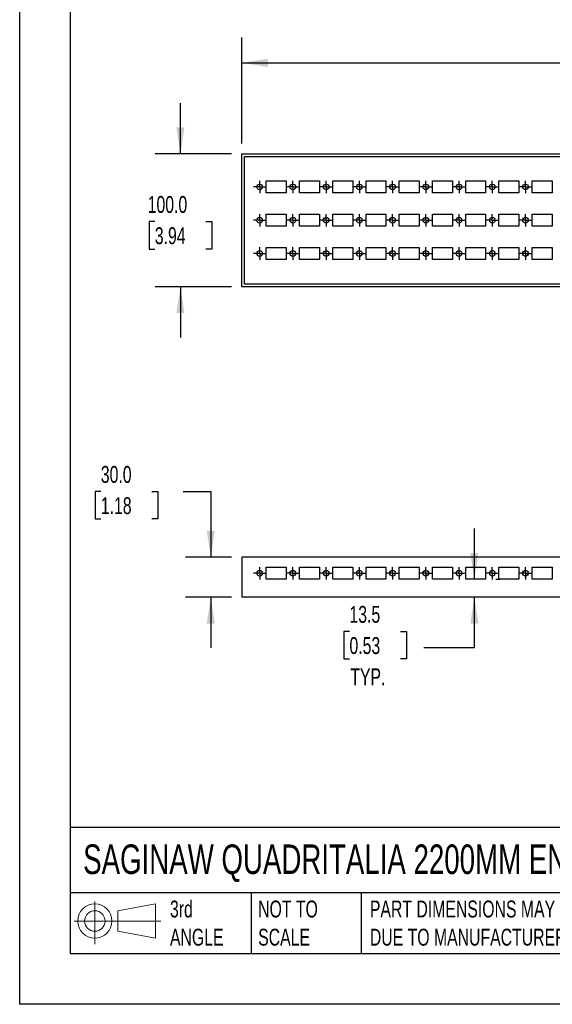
# Model space of a CAD drawing. Header units: millimetres. Extents: x 0 to 1676, y 0 to 1295.
# Tile 1 of 11: x 0 to 401, y 0 to 740. Entities that reach past the tile are written whole.
import ezdxf

# ---------------------------------------------------------------- set-up
doc = ezdxf.new("R2010")
doc.units = ezdxf.units.MM
doc.header["$LTSCALE"] = 6
doc.linetypes.add('CENTERX2', pattern=[20.32, 12.7, -2.54, 2.54, -2.54])
doc.layers.add('CENTER', color=40, linetype='CENTERX2')
doc.layers.add('DIMENSIONS', color=140, linetype='Continuous', lineweight=25)
doc.layers.add('TEXT', color=140, linetype='Continuous', lineweight=25)
doc.styles.add('SLDTEXTSTYLE0', font='TXT', dxfattribs={"width": 0.7})
doc.dimstyles.new('SLDDIMSTYLE0', dxfattribs={"dimtxt": 12.948047, "dimasz": 19.812, "dimexe": 0, "dimexo": 0.0625, "dimgap": 3.237012, "dimtad": 0, "dimtih": 1, "dimtoh": 1, "dimdec": 1, "dimrnd": 1e-09, "dimzin": 4, "dimdsep": 46, "dimtxsty": 'SLDTEXTSTYLE0', "dimsah": 1, "dimcen": 0.09, "dimadec": 0, "dimazin": 1, "dimtfac": 1, "dimtdec": 1, "dimtmove": 0, "dimatfit": 0, "dimfxl": 0, "dimfrac": 2, "dimtolj": 1, "dimtzin": 12, "dimarcsym": 0})
doc.dimstyles.new('SLDDIMSTYLE2', dxfattribs={"dimtxt": 12.948047, "dimasz": 19.812, "dimexe": 0, "dimexo": 0.0625, "dimgap": 3.237012, "dimtad": 0, "dimtih": 1, "dimtoh": 1, "dimdec": 1, "dimrnd": 1e-09, "dimzin": 12, "dimdsep": 46, "dimtxsty": 'SLDTEXTSTYLE0', "dimsah": 1, "dimcen": 0.09, "dimadec": 0, "dimazin": 3, "dimtfac": 1, "dimtdec": 1, "dimtmove": 0, "dimatfit": 0, "dimfxl": 0, "dimfrac": 2, "dimtolj": 1, "dimtzin": 12, "dimarcsym": 0})
doc.dimstyles.new('SLDDIMSTYLE3', dxfattribs={"dimtxt": 12.948047, "dimasz": 19.812, "dimexe": 0, "dimexo": 0.0625, "dimgap": 3.237012, "dimtad": 0, "dimtih": 1, "dimtoh": 1, "dimdec": 1, "dimrnd": 1e-09, "dimzin": 4, "dimdsep": 46, "dimtxsty": 'SLDTEXTSTYLE0', "dimsah": 1, "dimcen": 0.09, "dimadec": 0, "dimazin": 1, "dimtfac": 1, "dimtdec": 1, "dimtofl": 0, "dimtmove": 0, "dimatfit": 3, "dimfxl": 0, "dimfrac": 2, "dimtolj": 1, "dimtzin": 12, "dimarcsym": 0})

# ---------------------------------------------------------------- blocks, each defined once
blk = doc.blocks.new('Block11')
at = {"color": 7, "linetype": 'Continuous', "lineweight": 18}
for p, q in [((15.53, 31.86), (15.53, 0)), ((32.88, 25), (61.05, 30.19)), ((61.05, 30.19), (61.05, 4.39)), ((32.88, 9.58), (32.88, 25)), ((0, 17.29), (65.24, 17.29)), ((32.88, 9.58), (61.05, 4.39))]:
    blk.add_line(p, q, dxfattribs=at)
for radius in [12.9, 7.71]:
    blk.add_circle((15.53, 17.29), radius, dxfattribs=at)
blk = doc.blocks.new('Block12')
at = {"color": 7, "linetype": 'Continuous'}
blk.add_blockref('Block11', (0, 0), dxfattribs=at)
blk = doc.blocks.new('_D')
at = {"layer": 'DIMENSIONS'}
for p, q in [((61.07, 385.3), (56.72, 385.3)), ((56.72, 385.3), (56.72, 364.72)), ((99.55, 385.3), (103.89, 385.3)), ((103.89, 385.3), (103.89, 364.72)), ((122.89, 385.3), (143.8, 385.3)), ((143.8, 385.3), (143.8, 335.97)), ((56.72, 364.72), (61.07, 364.72)), ((103.89, 364.72), (99.55, 364.72)), ((159.45, 335.97), (124.75, 335.97)), ((159.45, 305.97), (124.75, 305.97)), ((143.8, 305.97), (143.8, 267.87))]:
    blk.add_line(p, q, dxfattribs=at)
for points in [[(143.8, 335.97), (146.85, 355.79), (140.76, 355.79)], [(143.8, 305.97), (140.76, 286.16), (146.85, 286.16)]]:
    blk.add_solid(points, dxfattribs=at)
at = {"layer": 'DIMENSIONS', "char_height": 12.7, "attachment_point": 1, "style": 'SLDTEXTSTYLE0'}
for s, insert in [('30.0', (61.07, 404.57)), ('1.18', (61.07, 381.09))]:
    blk.add_mtext(s, dxfattribs=dict(at, insert=insert))
blk = doc.blocks.new('_D_6')
at = {"layer": 'DIMENSIONS'}
for p, q in [((447.77, 323.97), (447.77, 362.07)), ((442.86, 323.97), (466.82, 323.97)), ((447.77, 268.04), (447.77, 305.97)), ((503.27, 280.15), (498.92, 280.15)), ((498.92, 280.15), (498.92, 259.57)), ((541.74, 280.15), (546.09, 280.15)), ((546.09, 280.15), (546.09, 259.57)), ((485.87, 268.04), (447.77, 268.04)), ((498.92, 259.57), (503.27, 259.57)), ((546.09, 259.57), (541.74, 259.57))]:
    blk.add_line(p, q, dxfattribs=at)
for points in [[(447.77, 323.97), (450.82, 343.79), (444.72, 343.79)], [(447.77, 305.97), (444.72, 286.16), (450.82, 286.16)]]:
    blk.add_solid(points, dxfattribs=at)
at = {"layer": 'DIMENSIONS', "char_height": 12.7, "attachment_point": 1, "style": 'SLDTEXTSTYLE0'}
for s, insert in [('18.0', (503.27, 299.42)), ('0.71', (503.27, 275.95)), ('TYP.', (503.89, 252.47))]:
    blk.add_mtext(s, dxfattribs=dict(at, insert=insert))
blk = doc.blocks.new('_D_7')
at = {"layer": 'DIMENSIONS'}
for p, q in [((342.09, 319.47), (342.09, 357.57)), ((358.19, 319.47), (361.14, 319.47)), ((342.09, 268.04), (342.09, 305.97)), ((248.12, 280.15), (243.77, 280.15)), ((243.77, 280.15), (243.77, 259.57)), ((286.59, 280.15), (290.94, 280.15)), ((290.94, 280.15), (290.94, 259.57)), ((303.99, 268.04), (342.09, 268.04)), ((243.77, 259.57), (248.12, 259.57)), ((290.94, 259.57), (286.59, 259.57))]:
    blk.add_line(p, q, dxfattribs=at)
for points in [[(342.09, 319.47), (345.13, 339.29), (339.04, 339.29)], [(342.09, 305.97), (339.04, 286.16), (345.13, 286.16)]]:
    blk.add_solid(points, dxfattribs=at)
at = {"layer": 'DIMENSIONS', "char_height": 12.7, "attachment_point": 1, "style": 'SLDTEXTSTYLE0'}
for s, insert in [('13.5', (248.12, 299.42)), ('0.53', (248.12, 275.95)), ('TYP.', (248.74, 252.47))]:
    blk.add_mtext(s, dxfattribs=dict(at, insert=insert))
blk = doc.blocks.new('SW_CENTERMARKSYMBOL_27')
at = {"layer": 'CENTER', "color": 0}
for p, q in [((-2.54, 0), (-4.665, 0)), ((0, 0), (-2.54, 0)), ((0, 2.54), (0, 4.665)), ((0, 0), (0, 2.54)), ((0, 0), (0, -2.54)), ((0, 0), (2.54, 0)), ((2.54, 0), (4.665, 0)), ((0, -2.54), (0, -4.665))]:
    blk.add_line(p, q, dxfattribs=at)
blk = doc.blocks.new('SW_CENTERMARKSYMBOL_28')
at = {"layer": 'CENTER', "color": 0}
for p, q in [((-2.54, 0), (-4.665, 0)), ((0, 0), (-2.54, 0)), ((0, 2.54), (0, 4.665)), ((0, 0), (0, 2.54)), ((0, 0), (0, -2.54)), ((0, 0), (2.54, 0)), ((2.54, 0), (4.665, 0)), ((0, -2.54), (0, -4.665))]:
    blk.add_line(p, q, dxfattribs=at)
blk = doc.blocks.new('SW_CENTERMARKSYMBOL_29')
at = {"layer": 'CENTER', "color": 0}
for p, q in [((-2.54, 0), (-4.665, 0)), ((0, 0), (-2.54, 0)), ((0, 2.54), (0, 4.665)), ((0, 0), (0, 2.54)), ((0, 0), (0, -2.54)), ((0, 0), (2.54, 0)), ((2.54, 0), (4.665, 0)), ((0, -2.54), (0, -4.665))]:
    blk.add_line(p, q, dxfattribs=at)
blk = doc.blocks.new('SW_CENTERMARKSYMBOL_30')
at = {"layer": 'CENTER', "color": 0}
for p, q in [((-2.54, 0), (-4.665, 0)), ((0, 0), (-2.54, 0)), ((0, 2.54), (0, 4.665)), ((0, 0), (0, 2.54)), ((0, 0), (0, -2.54)), ((0, 0), (2.54, 0)), ((2.54, 0), (4.665, 0)), ((0, -2.54), (0, -4.665))]:
    blk.add_line(p, q, dxfattribs=at)
blk = doc.blocks.new('SW_CENTERMARKSYMBOL_31')
at = {"layer": 'CENTER', "color": 0}
for p, q in [((-2.54, 0), (-4.665, 0)), ((0, 0), (-2.54, 0)), ((0, 2.54), (0, 4.665)), ((0, 0), (0, 2.54)), ((0, 0), (0, -2.54)), ((0, 0), (2.54, 0)), ((2.54, 0), (4.665, 0)), ((0, -2.54), (0, -4.665))]:
    blk.add_line(p, q, dxfattribs=at)
blk = doc.blocks.new('SW_CENTERMARKSYMBOL_32')
at = {"layer": 'CENTER', "color": 0}
for p, q in [((-2.54, 0), (-4.665, 0)), ((0, 0), (-2.54, 0)), ((0, 2.54), (0, 4.665)), ((0, 0), (0, 2.54)), ((0, 0), (0, -2.54)), ((0, 0), (2.54, 0)), ((2.54, 0), (4.665, 0)), ((0, -2.54), (0, -4.665))]:
    blk.add_line(p, q, dxfattribs=at)
blk = doc.blocks.new('SW_CENTERMARKSYMBOL_33')
at = {"layer": 'CENTER', "color": 0}
for p, q in [((-2.54, 0), (-4.665, 0)), ((0, 0), (-2.54, 0)), ((0, 2.54), (0, 4.665)), ((0, 0), (0, 2.54)), ((0, 0), (0, -2.54)), ((0, 0), (2.54, 0)), ((2.54, 0), (4.665, 0)), ((0, -2.54), (0, -4.665))]:
    blk.add_line(p, q, dxfattribs=at)
blk = doc.blocks.new('SW_CENTERMARKSYMBOL_34')
at = {"layer": 'CENTER', "color": 0}
for p, q in [((-2.54, 0), (-4.665, 0)), ((0, 0), (-2.54, 0)), ((0, 2.54), (0, 4.665)), ((0, 0), (0, 2.54)), ((0, 0), (0, -2.54)), ((0, 0), (2.54, 0)), ((2.54, 0), (4.665, 0)), ((0, -2.54), (0, -4.665))]:
    blk.add_line(p, q, dxfattribs=at)
blk = doc.blocks.new('SW_CENTERMARKSYMBOL_35')
at = {"layer": 'CENTER', "color": 0}
for p, q in [((-2.54, 0), (-4.665, 0)), ((0, 0), (-2.54, 0)), ((0, 2.54), (0, 4.665)), ((0, 0), (0, 2.54)), ((0, 0), (0, -2.54)), ((0, 0), (2.54, 0)), ((2.54, 0), (4.665, 0)), ((0, -2.54), (0, -4.665))]:
    blk.add_line(p, q, dxfattribs=at)
blk = doc.blocks.new('_D_9')
at = {"layer": 'DIMENSIONS'}
for p, q in [((167.07, 646.85), (167.07, 726.54)), ((1069.07, 646.85), (1069.07, 726.54)), ((167.07, 707.49), (587.48, 707.49)), ((605.02, 707.49), (600.68, 707.49)), ((600.68, 707.49), (600.68, 686.91)), ((654.27, 707.49), (658.62, 707.49)), ((658.62, 707.49), (658.62, 686.91)), ((1069.07, 707.49), (671.82, 707.49)), ((600.68, 686.91), (605.02, 686.91)), ((658.62, 686.91), (654.27, 686.91))]:
    blk.add_line(p, q, dxfattribs=at)
for points in [[(167.07, 707.49), (186.89, 704.44), (186.89, 710.54)], [(1069.07, 707.49), (1049.26, 710.54), (1049.26, 704.44)]]:
    blk.add_solid(points, dxfattribs=at)
at = {"layer": 'DIMENSIONS', "char_height": 12.7, "attachment_point": 1, "style": 'SLDTEXTSTYLE0'}
for s, insert in [('902.0', (605.02, 726.76)), ('35.51', (605.02, 703.28))]:
    blk.add_mtext(s, dxfattribs=dict(at, insert=insert))
blk = doc.blocks.new('_D_10')
at = {"layer": 'DIMENSIONS'}
for p, q in [((120.94, 639.23), (120.94, 677.33)), ((159.45, 639.23), (101.89, 639.23)), ((101.7, 588.16), (97.35, 588.16)), ((97.35, 588.16), (97.35, 567.58)), ((140.18, 588.16), (144.53, 588.16)), ((144.53, 588.16), (144.53, 567.58)), ((97.35, 567.58), (101.7, 567.58)), ((144.53, 567.58), (140.18, 567.58)), ((159.45, 539.23), (101.89, 539.23)), ((120.94, 539.23), (120.94, 501.13))]:
    blk.add_line(p, q, dxfattribs=at)
for points in [[(120.94, 639.23), (123.99, 659.04), (117.89, 659.04)], [(120.94, 539.23), (117.89, 519.42), (123.99, 519.42)]]:
    blk.add_solid(points, dxfattribs=at)
at = {"layer": 'DIMENSIONS', "char_height": 12.7, "attachment_point": 1, "style": 'SLDTEXTSTYLE0'}
for s, insert in [('100.0', (96.32, 607.43)), ('3.94', (101.7, 583.95))]:
    blk.add_mtext(s, dxfattribs=dict(at, insert=insert))
blk = doc.blocks.new('SW_CENTERMARKSYMBOL_117')
at = {"layer": 'CENTER', "color": 0}
for p, q in [((-2.54, 0), (-4.665, 0)), ((0, 0), (-2.54, 0)), ((0, 2.54), (0, 4.665)), ((0, 0), (0, 2.54)), ((0, 0), (0, -2.54)), ((0, 0), (2.54, 0)), ((2.54, 0), (4.665, 0)), ((0, -2.54), (0, -4.665))]:
    blk.add_line(p, q, dxfattribs=at)
blk = doc.blocks.new('SW_CENTERMARKSYMBOL_118')
at = {"layer": 'CENTER', "color": 0}
for p, q in [((-2.54, 0), (-4.665, 0)), ((0, 0), (-2.54, 0)), ((0, 2.54), (0, 4.665)), ((0, 0), (0, 2.54)), ((0, 0), (0, -2.54)), ((0, 0), (2.54, 0)), ((2.54, 0), (4.665, 0)), ((0, -2.54), (0, -4.665))]:
    blk.add_line(p, q, dxfattribs=at)
blk = doc.blocks.new('SW_CENTERMARKSYMBOL_119')
at = {"layer": 'CENTER', "color": 0}
for p, q in [((-2.54, 0), (-4.665, 0)), ((0, 0), (-2.54, 0)), ((0, 2.54), (0, 4.665)), ((0, 0), (0, 2.54)), ((0, 0), (0, -2.54)), ((0, 0), (2.54, 0)), ((2.54, 0), (4.665, 0)), ((0, -2.54), (0, -4.665))]:
    blk.add_line(p, q, dxfattribs=at)
blk = doc.blocks.new('SW_CENTERMARKSYMBOL_120')
at = {"layer": 'CENTER', "color": 0}
for p, q in [((-2.54, 0), (-4.665, 0)), ((0, 0), (-2.54, 0)), ((0, 2.54), (0, 4.665)), ((0, 0), (0, 2.54)), ((0, 0), (0, -2.54)), ((0, 0), (2.54, 0)), ((2.54, 0), (4.665, 0)), ((0, -2.54), (0, -4.665))]:
    blk.add_line(p, q, dxfattribs=at)
blk = doc.blocks.new('SW_CENTERMARKSYMBOL_121')
at = {"layer": 'CENTER', "color": 0}
for p, q in [((-2.54, 0), (-4.665, 0)), ((0, 0), (-2.54, 0)), ((0, 2.54), (0, 4.665)), ((0, 0), (0, 2.54)), ((0, 0), (0, -2.54)), ((0, 0), (2.54, 0)), ((2.54, 0), (4.665, 0)), ((0, -2.54), (0, -4.665))]:
    blk.add_line(p, q, dxfattribs=at)
blk = doc.blocks.new('SW_CENTERMARKSYMBOL_122')
at = {"layer": 'CENTER', "color": 0}
for p, q in [((-2.54, 0), (-4.665, 0)), ((0, 0), (-2.54, 0)), ((0, 2.54), (0, 4.665)), ((0, 0), (0, 2.54)), ((0, 0), (0, -2.54)), ((0, 0), (2.54, 0)), ((2.54, 0), (4.665, 0)), ((0, -2.54), (0, -4.665))]:
    blk.add_line(p, q, dxfattribs=at)
blk = doc.blocks.new('SW_CENTERMARKSYMBOL_123')
at = {"layer": 'CENTER', "color": 0}
for p, q in [((-2.54, 0), (-4.665, 0)), ((0, 0), (-2.54, 0)), ((0, 2.54), (0, 4.665)), ((0, 0), (0, 2.54)), ((0, 0), (0, -2.54)), ((0, 0), (2.54, 0)), ((2.54, 0), (4.665, 0)), ((0, -2.54), (0, -4.665))]:
    blk.add_line(p, q, dxfattribs=at)
blk = doc.blocks.new('SW_CENTERMARKSYMBOL_124')
at = {"layer": 'CENTER', "color": 0}
for p, q in [((-2.54, 0), (-4.665, 0)), ((0, 0), (-2.54, 0)), ((0, 2.54), (0, 4.665)), ((0, 0), (0, 2.54)), ((0, 0), (0, -2.54)), ((0, 0), (2.54, 0)), ((2.54, 0), (4.665, 0)), ((0, -2.54), (0, -4.665))]:
    blk.add_line(p, q, dxfattribs=at)
blk = doc.blocks.new('SW_CENTERMARKSYMBOL_125')
at = {"layer": 'CENTER', "color": 0}
for p, q in [((-2.54, 0), (-4.665, 0)), ((0, 0), (-2.54, 0)), ((0, 2.54), (0, 4.665)), ((0, 0), (0, 2.54)), ((0, 0), (0, -2.54)), ((0, 0), (2.54, 0)), ((2.54, 0), (4.665, 0)), ((0, -2.54), (0, -4.665))]:
    blk.add_line(p, q, dxfattribs=at)
blk = doc.blocks.new('SW_CENTERMARKSYMBOL_126')
at = {"layer": 'CENTER', "color": 0}
for p, q in [((-2.54, 0), (-4.665, 0)), ((0, 0), (-2.54, 0)), ((0, 2.54), (0, 4.665)), ((0, 0), (0, 2.54)), ((0, 0), (0, -2.54)), ((0, 0), (2.54, 0)), ((2.54, 0), (4.665, 0)), ((0, -2.54), (0, -4.665))]:
    blk.add_line(p, q, dxfattribs=at)
blk = doc.blocks.new('SW_CENTERMARKSYMBOL_127')
at = {"layer": 'CENTER', "color": 0}
for p, q in [((-2.54, 0), (-4.665, 0)), ((0, 0), (-2.54, 0)), ((0, 2.54), (0, 4.665)), ((0, 0), (0, 2.54)), ((0, 0), (0, -2.54)), ((0, 0), (2.54, 0)), ((2.54, 0), (4.665, 0)), ((0, -2.54), (0, -4.665))]:
    blk.add_line(p, q, dxfattribs=at)
blk = doc.blocks.new('SW_CENTERMARKSYMBOL_128')
at = {"layer": 'CENTER', "color": 0}
for p, q in [((-2.54, 0), (-4.665, 0)), ((0, 0), (-2.54, 0)), ((0, 2.54), (0, 4.665)), ((0, 0), (0, 2.54)), ((0, 0), (0, -2.54)), ((0, 0), (2.54, 0)), ((2.54, 0), (4.665, 0)), ((0, -2.54), (0, -4.665))]:
    blk.add_line(p, q, dxfattribs=at)
blk = doc.blocks.new('SW_CENTERMARKSYMBOL_129')
at = {"layer": 'CENTER', "color": 0}
for p, q in [((-2.54, 0), (-4.665, 0)), ((0, 0), (-2.54, 0)), ((0, 2.54), (0, 4.665)), ((0, 0), (0, 2.54)), ((0, 0), (0, -2.54)), ((0, 0), (2.54, 0)), ((2.54, 0), (4.665, 0)), ((0, -2.54), (0, -4.665))]:
    blk.add_line(p, q, dxfattribs=at)
blk = doc.blocks.new('SW_CENTERMARKSYMBOL_130')
at = {"layer": 'CENTER', "color": 0}
for p, q in [((-2.54, 0), (-4.665, 0)), ((0, 0), (-2.54, 0)), ((0, 2.54), (0, 4.665)), ((0, 0), (0, 2.54)), ((0, 0), (0, -2.54)), ((0, 0), (2.54, 0)), ((2.54, 0), (4.665, 0)), ((0, -2.54), (0, -4.665))]:
    blk.add_line(p, q, dxfattribs=at)
blk = doc.blocks.new('SW_CENTERMARKSYMBOL_131')
at = {"layer": 'CENTER', "color": 0}
for p, q in [((-2.54, 0), (-4.665, 0)), ((0, 0), (-2.54, 0)), ((0, 2.54), (0, 4.665)), ((0, 0), (0, 2.54)), ((0, 0), (0, -2.54)), ((0, 0), (2.54, 0)), ((2.54, 0), (4.665, 0)), ((0, -2.54), (0, -4.665))]:
    blk.add_line(p, q, dxfattribs=at)
blk = doc.blocks.new('SW_CENTERMARKSYMBOL_132')
at = {"layer": 'CENTER', "color": 0}
for p, q in [((-2.54, 0), (-4.665, 0)), ((0, 0), (-2.54, 0)), ((0, 2.54), (0, 4.665)), ((0, 0), (0, 2.54)), ((0, 0), (0, -2.54)), ((0, 0), (2.54, 0)), ((2.54, 0), (4.665, 0)), ((0, -2.54), (0, -4.665))]:
    blk.add_line(p, q, dxfattribs=at)
blk = doc.blocks.new('SW_CENTERMARKSYMBOL_133')
at = {"layer": 'CENTER', "color": 0}
for p, q in [((-2.54, 0), (-4.665, 0)), ((0, 0), (-2.54, 0)), ((0, 2.54), (0, 4.665)), ((0, 0), (0, 2.54)), ((0, 0), (0, -2.54)), ((0, 0), (2.54, 0)), ((2.54, 0), (4.665, 0)), ((0, -2.54), (0, -4.665))]:
    blk.add_line(p, q, dxfattribs=at)
blk = doc.blocks.new('SW_CENTERMARKSYMBOL_134')
at = {"layer": 'CENTER', "color": 0}
for p, q in [((-2.54, 0), (-4.665, 0)), ((0, 0), (-2.54, 0)), ((0, 2.54), (0, 4.665)), ((0, 0), (0, 2.54)), ((0, 0), (0, -2.54)), ((0, 0), (2.54, 0)), ((2.54, 0), (4.665, 0)), ((0, -2.54), (0, -4.665))]:
    blk.add_line(p, q, dxfattribs=at)
blk = doc.blocks.new('SW_CENTERMARKSYMBOL_135')
at = {"layer": 'CENTER', "color": 0}
for p, q in [((-2.54, 0), (-4.665, 0)), ((0, 0), (-2.54, 0)), ((0, 2.54), (0, 4.665)), ((0, 0), (0, 2.54)), ((0, 0), (0, -2.54)), ((0, 0), (2.54, 0)), ((2.54, 0), (4.665, 0)), ((0, -2.54), (0, -4.665))]:
    blk.add_line(p, q, dxfattribs=at)
blk = doc.blocks.new('SW_CENTERMARKSYMBOL_136')
at = {"layer": 'CENTER', "color": 0}
for p, q in [((-2.54, 0), (-4.665, 0)), ((0, 0), (-2.54, 0)), ((0, 2.54), (0, 4.665)), ((0, 0), (0, 2.54)), ((0, 0), (0, -2.54)), ((0, 0), (2.54, 0)), ((2.54, 0), (4.665, 0)), ((0, -2.54), (0, -4.665))]:
    blk.add_line(p, q, dxfattribs=at)
blk = doc.blocks.new('SW_CENTERMARKSYMBOL_137')
at = {"layer": 'CENTER', "color": 0}
for p, q in [((-2.54, 0), (-4.665, 0)), ((0, 0), (-2.54, 0)), ((0, 2.54), (0, 4.665)), ((0, 0), (0, 2.54)), ((0, 0), (0, -2.54)), ((0, 0), (2.54, 0)), ((2.54, 0), (4.665, 0)), ((0, -2.54), (0, -4.665))]:
    blk.add_line(p, q, dxfattribs=at)
blk = doc.blocks.new('SW_CENTERMARKSYMBOL_138')
at = {"layer": 'CENTER', "color": 0}
for p, q in [((-2.54, 0), (-4.665, 0)), ((0, 0), (-2.54, 0)), ((0, 2.54), (0, 4.665)), ((0, 0), (0, 2.54)), ((0, 0), (0, -2.54)), ((0, 0), (2.54, 0)), ((2.54, 0), (4.665, 0)), ((0, -2.54), (0, -4.665))]:
    blk.add_line(p, q, dxfattribs=at)
blk = doc.blocks.new('SW_CENTERMARKSYMBOL_139')
at = {"layer": 'CENTER', "color": 0}
for p, q in [((-2.54, 0), (-4.665, 0)), ((0, 0), (-2.54, 0)), ((0, 2.54), (0, 4.665)), ((0, 0), (0, 2.54)), ((0, 0), (0, -2.54)), ((0, 0), (2.54, 0)), ((2.54, 0), (4.665, 0)), ((0, -2.54), (0, -4.665))]:
    blk.add_line(p, q, dxfattribs=at)
blk = doc.blocks.new('SW_CENTERMARKSYMBOL_140')
at = {"layer": 'CENTER', "color": 0}
for p, q in [((-2.54, 0), (-4.665, 0)), ((0, 0), (-2.54, 0)), ((0, 2.54), (0, 4.665)), ((0, 0), (0, 2.54)), ((0, 0), (0, -2.54)), ((0, 0), (2.54, 0)), ((2.54, 0), (4.665, 0)), ((0, -2.54), (0, -4.665))]:
    blk.add_line(p, q, dxfattribs=at)
blk = doc.blocks.new('SW_CENTERMARKSYMBOL_141')
at = {"layer": 'CENTER', "color": 0}
for p, q in [((-2.54, 0), (-4.665, 0)), ((0, 0), (-2.54, 0)), ((0, 2.54), (0, 4.665)), ((0, 0), (0, 2.54)), ((0, 0), (0, -2.54)), ((0, 0), (2.54, 0)), ((2.54, 0), (4.665, 0)), ((0, -2.54), (0, -4.665))]:
    blk.add_line(p, q, dxfattribs=at)
blk = doc.blocks.new('SW_CENTERMARKSYMBOL_142')
at = {"layer": 'CENTER', "color": 0}
for p, q in [((-2.54, 0), (-4.665, 0)), ((0, 0), (-2.54, 0)), ((0, 2.54), (0, 4.665)), ((0, 0), (0, 2.54)), ((0, 0), (0, -2.54)), ((0, 0), (2.54, 0)), ((2.54, 0), (4.665, 0)), ((0, -2.54), (0, -4.665))]:
    blk.add_line(p, q, dxfattribs=at)
blk = doc.blocks.new('SW_CENTERMARKSYMBOL_143')
at = {"layer": 'CENTER', "color": 0}
for p, q in [((-2.54, 0), (-4.665, 0)), ((0, 0), (-2.54, 0)), ((0, 2.54), (0, 4.665)), ((0, 0), (0, 2.54)), ((0, 0), (0, -2.54)), ((0, 0), (2.54, 0)), ((2.54, 0), (4.665, 0)), ((0, -2.54), (0, -4.665))]:
    blk.add_line(p, q, dxfattribs=at)

msp = doc.modelspace()

# ---------------------------------------------------------------- linework, layer by layer
at = {"color": 7, "linetype": 'Continuous'}
for p in [(0.01, 1295.42), (1676.41, 0.02)]:
    msp.add_line(p, (0.01, 0.02), dxfattribs=at)
for p, q in [((167.07, 539.23), (167.07, 639.23)), ((167.07, 639.23), (1069.07, 639.23)), ((169.07, 637.23), (1067.07, 637.23)), ((169.07, 541.23), (169.07, 637.23)), ((185.57, 618.73), (200.57, 618.73)), ((185.57, 609.73), (185.57, 618.73)), ((200.57, 618.73), (200.57, 609.73)), ((210.57, 618.73), (225.57, 618.73)), ((210.57, 609.73), (210.57, 618.73)), ((225.57, 618.73), (225.57, 609.73)), ((235.57, 618.73), (250.57, 618.73)), ((235.57, 609.73), (235.57, 618.73)), ((250.57, 618.73), (250.57, 609.73)), ((260.57, 618.73), (275.57, 618.73)), ((260.57, 609.73), (260.57, 618.73)), ((275.57, 618.73), (275.57, 609.73)), ((285.57, 618.73), (300.57, 618.73)), ((285.57, 609.73), (285.57, 618.73)), ((300.57, 618.73), (300.57, 609.73)), ((310.57, 618.73), (325.57, 618.73)), ((310.57, 609.73), (310.57, 618.73)), ((325.57, 618.73), (325.57, 609.73)), ((335.57, 618.73), (350.57, 618.73)), ((335.57, 609.73), (335.57, 618.73)), ((350.57, 618.73), (350.57, 609.73)), ((360.57, 618.73), (375.57, 618.73)), ((360.57, 609.73), (360.57, 618.73)), ((375.57, 618.73), (375.57, 609.73)), ((385.57, 618.73), (400.57, 618.73)), ((385.57, 609.73), (385.57, 618.73)), ((400.57, 618.73), (400.57, 609.73)), ((200.57, 609.73), (185.57, 609.73)), ((225.57, 609.73), (210.57, 609.73)), ((250.57, 609.73), (235.57, 609.73)), ((275.57, 609.73), (260.57, 609.73)), ((300.57, 609.73), (285.57, 609.73)), ((325.57, 609.73), (310.57, 609.73)), ((350.57, 609.73), (335.57, 609.73)), ((375.57, 609.73), (360.57, 609.73)), ((400.57, 609.73), (385.57, 609.73)), ((185.57, 593.73), (200.57, 593.73)), ((185.57, 584.73), (185.57, 593.73)), ((200.57, 593.73), (200.57, 584.73)), ((210.57, 593.73), (225.57, 593.73)), ((210.57, 584.73), (210.57, 593.73)), ((225.57, 593.73), (225.57, 584.73)), ((235.57, 593.73), (250.57, 593.73)), ((235.57, 584.73), (235.57, 593.73)), ((250.57, 593.73), (250.57, 584.73)), ((260.57, 593.73), (275.57, 593.73)), ((260.57, 584.73), (260.57, 593.73)), ((275.57, 593.73), (275.57, 584.73)), ((285.57, 593.73), (300.57, 593.73)), ((285.57, 584.73), (285.57, 593.73)), ((300.57, 593.73), (300.57, 584.73)), ((310.57, 593.73), (325.57, 593.73)), ((310.57, 584.73), (310.57, 593.73)), ((325.57, 593.73), (325.57, 584.73)), ((335.57, 593.73), (350.57, 593.73)), ((335.57, 584.73), (335.57, 593.73)), ((350.57, 593.73), (350.57, 584.73)), ((360.57, 593.73), (375.57, 593.73)), ((360.57, 584.73), (360.57, 593.73)), ((375.57, 593.73), (375.57, 584.73)), ((385.57, 593.73), (400.57, 593.73)), ((385.57, 584.73), (385.57, 593.73)), ((400.57, 593.73), (400.57, 584.73)), ((200.57, 584.73), (185.57, 584.73)), ((225.57, 584.73), (210.57, 584.73)), ((250.57, 584.73), (235.57, 584.73)), ((275.57, 584.73), (260.57, 584.73)), ((300.57, 584.73), (285.57, 584.73)), ((325.57, 584.73), (310.57, 584.73)), ((350.57, 584.73), (335.57, 584.73)), ((375.57, 584.73), (360.57, 584.73)), ((400.57, 584.73), (385.57, 584.73)), ((185.57, 568.73), (200.57, 568.73)), ((185.57, 559.73), (185.57, 568.73)), ((200.57, 568.73), (200.57, 559.73)), ((210.57, 568.73), (225.57, 568.73)), ((210.57, 559.73), (210.57, 568.73)), ((225.57, 568.73), (225.57, 559.73)), ((235.57, 568.73), (250.57, 568.73)), ((235.57, 559.73), (235.57, 568.73)), ((250.57, 568.73), (250.57, 559.73)), ((260.57, 568.73), (275.57, 568.73)), ((260.57, 559.73), (260.57, 568.73)), ((275.57, 568.73), (275.57, 559.73)), ((285.57, 568.73), (300.57, 568.73)), ((285.57, 559.73), (285.57, 568.73)), ((300.57, 568.73), (300.57, 559.73)), ((310.57, 568.73), (325.57, 568.73)), ((310.57, 559.73), (310.57, 568.73)), ((325.57, 568.73), (325.57, 559.73)), ((335.57, 568.73), (350.57, 568.73)), ((335.57, 559.73), (335.57, 568.73)), ((350.57, 568.73), (350.57, 559.73)), ((360.57, 568.73), (375.57, 568.73)), ((360.57, 559.73), (360.57, 568.73)), ((375.57, 568.73), (375.57, 559.73)), ((385.57, 568.73), (400.57, 568.73)), ((385.57, 559.73), (385.57, 568.73)), ((400.57, 568.73), (400.57, 559.73)), ((200.57, 559.73), (185.57, 559.73)), ((225.57, 559.73), (210.57, 559.73)), ((250.57, 559.73), (235.57, 559.73)), ((275.57, 559.73), (260.57, 559.73)), ((300.57, 559.73), (285.57, 559.73)), ((325.57, 559.73), (310.57, 559.73)), ((350.57, 559.73), (335.57, 559.73)), ((375.57, 559.73), (360.57, 559.73)), ((400.57, 559.73), (385.57, 559.73)), ((1067.07, 541.23), (169.07, 541.23)), ((1069.07, 539.23), (167.07, 539.23)), ((1069.07, 335.97), (167.07, 335.97)), ((167.07, 335.97), (167.07, 305.97)), ((185.57, 319.47), (185.57, 328.47)), ((185.57, 328.47), (200.57, 328.47)), ((200.57, 328.47), (200.57, 319.47)), ((210.57, 319.47), (210.57, 328.47)), ((210.57, 328.47), (225.57, 328.47)), ((225.57, 328.47), (225.57, 319.47)), ((235.57, 319.47), (235.57, 328.47)), ((235.57, 328.47), (250.57, 328.47)), ((250.57, 328.47), (250.57, 319.47)), ((260.57, 319.47), (260.57, 328.47)), ((260.57, 328.47), (275.57, 328.47)), ((275.57, 328.47), (275.57, 319.47)), ((285.57, 319.47), (285.57, 328.47)), ((285.57, 328.47), (300.57, 328.47)), ((300.57, 328.47), (300.57, 319.47)), ((310.57, 319.47), (310.57, 328.47)), ((310.57, 328.47), (325.57, 328.47)), ((325.57, 328.47), (325.57, 319.47)), ((335.57, 319.47), (335.57, 328.47)), ((335.57, 328.47), (350.57, 328.47)), ((350.57, 328.47), (350.57, 319.47)), ((360.57, 319.47), (360.57, 328.47)), ((360.57, 328.47), (375.57, 328.47)), ((375.57, 328.47), (375.57, 319.47)), ((385.57, 319.47), (385.57, 328.47)), ((385.57, 328.47), (400.57, 328.47)), ((400.57, 328.47), (400.57, 319.47)), ((200.57, 319.47), (185.57, 319.47)), ((225.57, 319.47), (210.57, 319.47)), ((250.57, 319.47), (235.57, 319.47)), ((275.57, 319.47), (260.57, 319.47)), ((300.57, 319.47), (285.57, 319.47)), ((325.57, 319.47), (310.57, 319.47)), ((350.57, 319.47), (335.57, 319.47)), ((375.57, 319.47), (360.57, 319.47)), ((400.57, 319.47), (385.57, 319.47)), ((1069.07, 305.97), (167.07, 305.97))]:
    msp.add_line(p, q)
for centre, radius in [((180.57, 614.23), 2.13), ((205.57, 614.23), 2.13), ((230.57, 614.23), 2.13), ((255.57, 614.23), 2.13), ((280.57, 614.23), 2.13), ((305.57, 614.23), 2.13), ((330.57, 614.23), 2.13), ((355.57, 614.23), 2.13), ((380.57, 614.23), 2.13), ((180.57, 589.23), 2.13), ((205.57, 589.23), 2.13), ((230.57, 589.23), 2.13), ((255.57, 589.23), 2.13), ((280.57, 589.23), 2.13), ((305.57, 589.23), 2.13), ((330.57, 589.23), 2.13), ((355.57, 589.23), 2.13), ((380.57, 589.23), 2.13), ((180.57, 564.23), 2.13), ((205.57, 564.23), 2.13), ((230.57, 564.23), 2.13), ((255.57, 564.23), 2.13), ((280.57, 564.23), 2.13), ((305.57, 564.23), 2.13), ((330.57, 564.23), 2.13), ((355.57, 564.23), 2.13), ((380.57, 564.23), 2.13), ((180.57, 323.97), 2.12), ((205.57, 323.97), 2.12), ((230.57, 323.97), 2.12), ((255.57, 323.97), 2.12), ((280.57, 323.97), 2.12), ((305.57, 323.97), 2.12), ((330.57, 323.97), 2.12), ((355.57, 323.97), 2.12), ((380.57, 323.97), 2.12)]:
    msp.add_circle(centre, radius)
at = {"layer": 'TEXT'}
for p, q in [((38.1, 1257.3), (38.1, 38.1)), ((1638.3, 132.76), (38.1, 132.76)), ((1638.3, 83.82), (38.1, 83.82)), ((174.27, 83.82), (174.27, 38.1)), ((257.02, 83.82), (257.02, 38.1)), ((38.1, 38.1), (1638.3, 38.1))]:
    msp.add_line(p, q, dxfattribs=at)

# ---------------------------------------------------------------- block references
at = {"layer": 'CENTER'}
for name, p in [('SW_CENTERMARKSYMBOL_143', (180.57, 614.23)), ('SW_CENTERMARKSYMBOL_140', (205.57, 614.23)), ('SW_CENTERMARKSYMBOL_137', (230.57, 614.23)), ('SW_CENTERMARKSYMBOL_134', (255.57, 614.23)), ('SW_CENTERMARKSYMBOL_131', (280.57, 614.23)), ('SW_CENTERMARKSYMBOL_128', (305.57, 614.23)), ('SW_CENTERMARKSYMBOL_125', (330.57, 614.23)), ('SW_CENTERMARKSYMBOL_122', (355.57, 614.23)), ('SW_CENTERMARKSYMBOL_119', (380.57, 614.23)), ('SW_CENTERMARKSYMBOL_141', (180.57, 589.23)), ('SW_CENTERMARKSYMBOL_138', (205.57, 589.23)), ('SW_CENTERMARKSYMBOL_135', (230.57, 589.23)), ('SW_CENTERMARKSYMBOL_132', (255.57, 589.23)), ('SW_CENTERMARKSYMBOL_129', (280.57, 589.23)), ('SW_CENTERMARKSYMBOL_126', (305.57, 589.23)), ('SW_CENTERMARKSYMBOL_123', (330.57, 589.23)), ('SW_CENTERMARKSYMBOL_120', (355.57, 589.23)), ('SW_CENTERMARKSYMBOL_117', (380.57, 589.23)), ('SW_CENTERMARKSYMBOL_142', (180.57, 564.23)), ('SW_CENTERMARKSYMBOL_139', (205.57, 564.23)), ('SW_CENTERMARKSYMBOL_136', (230.57, 564.23)), ('SW_CENTERMARKSYMBOL_133', (255.57, 564.23)), ('SW_CENTERMARKSYMBOL_130', (280.57, 564.23)), ('SW_CENTERMARKSYMBOL_127', (305.57, 564.23)), ('SW_CENTERMARKSYMBOL_124', (330.57, 564.23)), ('SW_CENTERMARKSYMBOL_121', (355.57, 564.23)), ('SW_CENTERMARKSYMBOL_118', (380.57, 564.23)), ('SW_CENTERMARKSYMBOL_35', (180.57, 323.97)), ('SW_CENTERMARKSYMBOL_34', (205.57, 323.97)), ('SW_CENTERMARKSYMBOL_33', (230.57, 323.97)), ('SW_CENTERMARKSYMBOL_32', (255.57, 323.97)), ('SW_CENTERMARKSYMBOL_31', (280.57, 323.97)), ('SW_CENTERMARKSYMBOL_30', (305.57, 323.97)), ('SW_CENTERMARKSYMBOL_29', (330.57, 323.97)), ('SW_CENTERMARKSYMBOL_28', (355.57, 323.97)), ('SW_CENTERMARKSYMBOL_27', (380.57, 323.97))]:
    msp.add_blockref(name, p, dxfattribs=at)
at = {"layer": 'TEXT'}
msp.add_blockref('Block12', (41.03, 45.32), dxfattribs=at)

# ---------------------------------------------------------------- texts
at = {"layer": 'TEXT', "attachment_point": 1, "style": 'SLDTEXTSTYLE0'}
for s, insert, char_height in [('SAGINAW QUADRITALIA 2200MM ENCLOSURES', (47.79, 120.14), 22.225), ('3rd^JANGLE', (113.1, 77.98), 12.7), ('NOT TO^JSCALE', (179.44, 77.98), 12.7), ("PART DIMENSIONS MAY DIFFER SLIGHTLY ^JDUE TO MANUFACTURER'S VARIANCES", (263.48, 77.98), 12.7)]:
    msp.add_mtext(s, dxfattribs=dict(at, insert=insert, char_height=char_height))

# ---------------------------------------------------------------- dimensions: what is measured, and where the dimension line sits
at = {"layer": 'DIMENSIONS'}
dim = msp.add_linear_dim(base=(1069.07, 707.49), p1=(167.07, 639.23), p2=(1069.07, 639.23), dimstyle='SLDDIMSTYLE3', dxfattribs=at)
dim.commit()
dim.dimension.update_dxf_attribs({"geometry": '_D_9', "text_midpoint": (629.65, 707.49), "dimtype": 160})
for base, p1, p2, picture, middle in [((120.94, 639.23), (167.07, 539.23), (167.07, 639.23), '_D_10', (120.94, 588.16)), ((143.8, 305.97), (167.07, 335.97), (167.07, 305.97), '_D', (143.8, 385.3))]:
    dim = msp.add_linear_dim(base=base, p1=p1, p2=p2, angle=90, dimstyle='SLDDIMSTYLE0', dxfattribs=at)
    dim.commit()
    dim.dimension.update_dxf_attribs({"geometry": picture, "text_midpoint": middle, "dimtype": 160})
for base, p1, dimstyle, picture, middle in [((447.77, 305.97), (435.24, 323.97), 'SLDDIMSTYLE0', '_D_6', (447.77, 268.04)), ((342.09, 305.97), (335.57, 319.47), 'SLDDIMSTYLE2', '_D_7', (342.09, 268.04))]:
    dim = msp.add_linear_dim(base=base, p1=p1, p2=(167.07, 305.97), angle=90, text='<>\\PTYP.', dimstyle=dimstyle, dxfattribs=at)
    dim.commit()
    dim.dimension.update_dxf_attribs({"geometry": picture, "text_midpoint": middle, "dimtype": 160})

doc.saveas('drawing.dxf')
